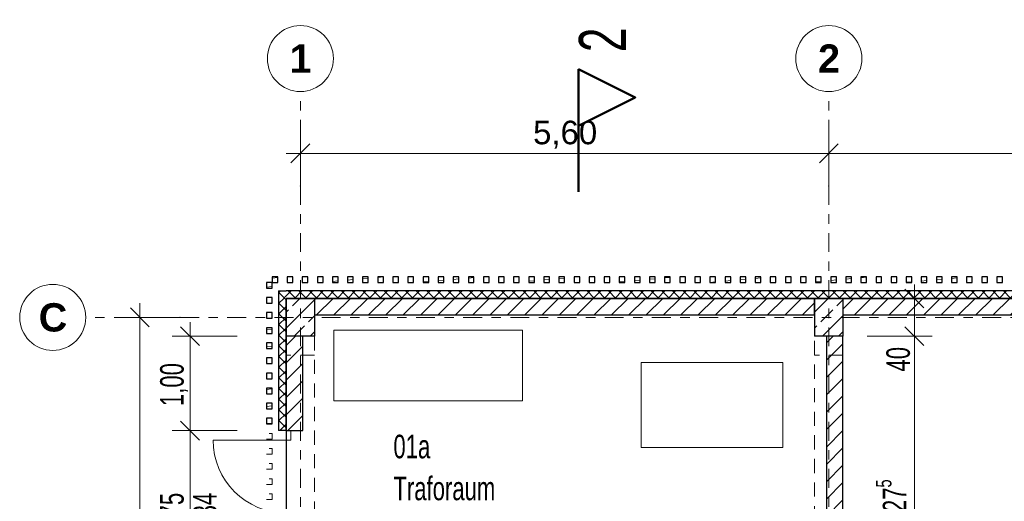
# Model space of a CAD drawing. Header units: metres. Extents: x -3.3 to 34.5, y -5.3 to 16.4.
# Tile 5 of 15: x -3 to 7.5, y 11.3 to 16.4. Entities that reach past the tile are written whole.
import ezdxf

# ---------------------------------------------------------------- set-up
doc = ezdxf.new("R2010")
doc.units = ezdxf.units.M
doc.header["$MEASUREMENT"] = 0
doc.set_wipeout_variables(frame=1)
for name, pattern in [('Raster', [0.4, 0.2, -0.1, 0, -0.1]), ('Untersicht', [0.2, 0.15, -0.05]), ('Wipeout_Contour', [1, 0, -1])]:
    doc.linetypes.add(name, pattern=pattern)
for name, color, linetype in [('85 Marker Schnitt.Marker', 7, 'Continuous'), ('Neubau_10 Fassade', 7, 'Continuous'), ('Neubau_10 Stütze', 7, 'Continuous'), ('Neubau_10 Wand Aussen', 7, 'Continuous'), ('Neubau_10 Wand Innen', 7, 'Continuous'), ('Neubau_20 Decke Roh', 7, 'Continuous'), ('Neubau_20 Träger', 7, 'Continuous'), ('Neubau_50 Linien', 7, 'Continuous'), ('Neubau_70 Elt', 7, 'Continuous'), ('Neubau_80 Raum', 7, 'Continuous'), ('Neubau_86 Achsraster', 7, 'Continuous'), ('Neubau_93 1_100 Bemaßung', 7, 'Continuous')]:
    doc.layers.add(name, color=color, linetype=linetype)
doc.styles.add('ERSTELLTER_STIL_1', font='GOTHIC.TTF', dxfattribs={"width": 0.7})
doc.styles.add('ERSTELLTER_STIL_2', font='arial.ttf')
doc.styles.add('ERSTELLTER_STIL_3', font='arialbd.ttf')
doc.dimstyles.new('ERSTELLTER_STIL__1', dxfattribs={"dimtxt": 0.25, "dimasz": 0.190285, "dimexe": 0.18, "dimexo": 0.5, "dimgap": 0, "dimtad": 1, "dimzin": 0, "dimdsep": 46, "dimtxsty": 'ERSTELLTER_STIL_2', "dimblk": 'ARROWHEAD_6', "dimblk1": 'ARROWHEAD_6', "dimblk2": 'ARROWHEAD_6', "dimcen": 0.09, "dimclrd": 7, "dimclre": 7, "dimclrt": 7, "dimazin": 0, "dimtfac": 1, "dimtdec": 4, "dimtmove": 0, "dimatfit": 3, "dimfxl": 1, "dimtolj": 1, "dimtzin": 0, "dimarcsym": 0})
doc.dimstyles.new('ERSTELLTER_STIL__2', dxfattribs={"dimtxt": 0.25, "dimasz": 0.190285, "dimexe": 0.18, "dimexo": 0.5, "dimgap": 0, "dimtad": 1, "dimtih": 1, "dimtoh": 1, "dimzin": 0, "dimdsep": 46, "dimtxsty": 'ERSTELLTER_STIL_2', "dimblk": 'ARROWHEAD_6', "dimblk1": 'ARROWHEAD_6', "dimblk2": 'ARROWHEAD_6', "dimcen": 0.09, "dimclrd": 7, "dimclre": 7, "dimclrt": 7, "dimazin": 0, "dimtfac": 1, "dimtdec": 4, "dimtmove": 0, "dimatfit": 3, "dimfxl": 1, "dimtolj": 1, "dimtzin": 0, "dimarcsym": 0})
doc.dimstyles.new('ERSTELLTER_STIL__4', dxfattribs={"dimtxt": 0.25, "dimasz": 0.190285, "dimexe": 0.18, "dimexo": 0.5, "dimgap": 0, "dimtad": 1, "dimzin": 0, "dimdsep": 46, "dimtxsty": 'ERSTELLTER_STIL_1', "dimblk": 'ARROWHEAD_6', "dimblk1": 'ARROWHEAD_6', "dimblk2": 'ARROWHEAD_6', "dimcen": 0.09, "dimclrd": 7, "dimclre": 7, "dimclrt": 7, "dimazin": 0, "dimtfac": 1, "dimtdec": 4, "dimtmove": 0, "dimatfit": 3, "dimfxl": 1, "dimtolj": 1, "dimtzin": 0, "dimarcsym": 0})
doc.dimstyles.new('ERSTELLTER_STIL__5', dxfattribs={"dimtxt": 0.25, "dimasz": 0.190285, "dimexe": 0.18, "dimexo": 0.5, "dimgap": 0, "dimtad": 1, "dimzin": 0, "dimdsep": 46, "dimtxsty": 'ERSTELLTER_STIL_1', "dimblk": 'ARROWHEAD_6', "dimblk1": 'ARROWHEAD_6', "dimblk2": 'ARROWHEAD_6', "dimcen": 0.09, "dimclrd": 7, "dimclre": 7, "dimclrt": 7, "dimazin": 0, "dimtfac": 1, "dimtdec": 4, "dimtmove": 2, "dimatfit": 3, "dimfxl": 1, "dimtolj": 1, "dimtzin": 0, "dimarcsym": 0})
pattern_1 = [(45, (0, 0), (-0.0919239, 0.0919239), [])]
pattern_2 = [(135, (0, 0), (0.05656854, 0.05656854), []), (225, (0, 0), (-0.05656854, 0.05656854), [])]
pattern_3 = [(45, (0, 0), (-0.1697056, 0.1697056), []), (45, (-0.08485, 0.08485), (-0.1697056, 0.1697056), [0.18, -0.06])]
pattern_4 = [(5, (0, 0), (-0.007844, 0.0896575), [])]

# ---------------------------------------------------------------- blocks, each defined once
blk = doc.blocks.new('*D1')
at = {"layer": 'Neubau_93 1_100 Bemaßung', "color": 7, "linetype": 'Continuous', "lineweight": 13, "transparency": 16777216}
for p, q in [((-1.601, 13.1), (-1.801, 13.3)), ((-1.701, 13.35), (-1.701, 13.2)), ((-1.889, 13.2), (-1.201, 13.2)), ((-1.601, 6.5), (-1.801, 6.7)), ((-1.889, 6.6), (-1.201, 6.6))]:
    blk.add_line(p, q, dxfattribs=at)
at = {"color": 254, "linetype": 'Wipeout_Contour', "lineweight": 0, "ltscale": 40.38185, "transparency": 16777216}
blk.add_wipeout([(-1.701, 9.516), (-1.701, 10.284), (-2.051, 10.284), (-2.051, 9.516)], dxfattribs=at).dxf.layer = 'Neubau_93 1_100 Bemaßung'
at = {"layer": 'Neubau_93 1_100 Bemaßung', "color": 7, "linetype": 'Continuous', "lineweight": 13, "transparency": 16777216}
blk.add_line((-1.701, 13.2), (-1.701, 6.6), dxfattribs=at)
at = {"layer": 'Neubau_93 1_100 Bemaßung', "color": 7, "lineweight": 13, "transparency": 16777216, "insert": (-1.751, 9.566), "char_height": 0.25, "attachment_point": 7, "rotation": 90, "style": 'ERSTELLTER_STIL_2'}
blk.add_mtext('\\A1;6,60', dxfattribs=at)
blk = doc.blocks.new('ARROWHEAD_6')
at = {"color": 0, "linetype": 'Continuous', "lineweight": 0}
for p, q in [((0, 0), (-1, 0)), ((-0.5, -0.5), (0.5, 0.5))]:
    blk.add_line(p, q, dxfattribs=at)
blk = doc.blocks.new('*D4')
at = {"layer": 'Neubau_93 1_100 Bemaßung', "color": 7, "linetype": 'Continuous', "lineweight": 13, "transparency": 16777216}
for p, q in [((0.1, 15.038), (-0.1, 14.838)), ((0, 14.438), (0, 15.126)), ((5.7, 15.038), (5.5, 14.838)), ((5.6, 14.438), (5.6, 15.126)), ((-0.15, 14.938), (0, 14.938))]:
    blk.add_line(p, q, dxfattribs=at)
at = {"color": 254, "linetype": 'Wipeout_Contour', "lineweight": 0, "ltscale": 61.518519, "transparency": 16777216}
blk.add_wipeout([(2.416, 14.938), (3.184, 14.938), (3.184, 15.288), (2.416, 15.288)], dxfattribs=at).dxf.layer = 'Neubau_93 1_100 Bemaßung'
at = {"layer": 'Neubau_93 1_100 Bemaßung', "color": 7, "linetype": 'Continuous', "lineweight": 13, "transparency": 16777216}
blk.add_line((0, 14.938), (5.6, 14.938), dxfattribs=at)
at = {"layer": 'Neubau_93 1_100 Bemaßung', "color": 7, "lineweight": 13, "transparency": 16777216, "insert": (2.466, 14.988), "char_height": 0.25, "attachment_point": 7, "style": 'ERSTELLTER_STIL_2'}
blk.add_mtext('\\A1;5,60', dxfattribs=at)
blk = doc.blocks.new('*D5')
at = {"layer": 'Neubau_93 1_100 Bemaßung', "color": 7, "linetype": 'Continuous', "lineweight": 13, "transparency": 16777216}
for p, q in [((5.7, 15.038), (5.5, 14.838)), ((5.6, 14.438), (5.6, 15.126)), ((11.3, 15.038), (11.1, 14.838)), ((11.2, 14.438), (11.2, 15.126))]:
    blk.add_line(p, q, dxfattribs=at)
at = {"color": 254, "linetype": 'Wipeout_Contour', "lineweight": 0, "ltscale": 69.177086, "transparency": 16777216}
blk.add_wipeout([(8.016, 14.938), (8.784, 14.938), (8.784, 15.288), (8.016, 15.288)], dxfattribs=at).dxf.layer = 'Neubau_93 1_100 Bemaßung'
at = {"layer": 'Neubau_93 1_100 Bemaßung', "color": 7, "linetype": 'Continuous', "lineweight": 13, "transparency": 16777216}
blk.add_line((5.6, 14.938), (11.2, 14.938), dxfattribs=at)
at = {"layer": 'Neubau_93 1_100 Bemaßung', "color": 7, "lineweight": 13, "transparency": 16777216, "insert": (8.066, 14.988), "char_height": 0.25, "attachment_point": 7, "style": 'ERSTELLTER_STIL_2'}
blk.add_mtext('\\A1;5,60', dxfattribs=at)
blk = doc.blocks.new('*D53')
at = {"layer": 'Neubau_93 1_100 Bemaßung', "color": 7, "linetype": 'Continuous', "lineweight": 13, "transparency": 16777216}
for p, q in [((-0.669, 12), (-1.357, 12)), ((-1.27, 12.1), (-1.069, 11.9)), ((-1.169, 10.25), (-1.169, 12)), ((-1.27, 10.35), (-1.069, 10.15)), ((-0.669, 10.25), (-1.357, 10.25)), ((-1.169, 10.1), (-1.169, 10.25))]:
    blk.add_line(p, q, dxfattribs=at)
at = {"layer": 'Neubau_93 1_100 Bemaßung', "color": 7, "lineweight": 13, "transparency": 16777216, "char_height": 0.25, "attachment_point": 7, "rotation": 90, "style": 'ERSTELLTER_STIL_1'}
for s, insert in [('\\A1;1,75', (-1.19, 10.885)), ('\\A1;2,34', (-0.84, 10.885))]:
    blk.add_mtext(s, dxfattribs=dict(at, insert=insert))
blk = doc.blocks.new('*D54')
at = {"layer": 'Neubau_93 1_100 Bemaßung', "color": 7, "linetype": 'Continuous', "lineweight": 13, "transparency": 16777216}
for p, q in [((-1.169, 13), (-1.169, 13.15)), ((-1.069, 12.9), (-1.27, 13.1)), ((-0.669, 13), (-1.357, 13)), ((-1.169, 12), (-1.169, 13)), ((-0.669, 12), (-1.357, 12)), ((-1.27, 12.1), (-1.069, 11.9))]:
    blk.add_line(p, q, dxfattribs=at)
at = {"layer": 'Neubau_93 1_100 Bemaßung', "color": 7, "lineweight": 13, "transparency": 16777216, "insert": (-1.19, 12.26), "char_height": 0.25, "attachment_point": 7, "rotation": 90, "style": 'ERSTELLTER_STIL_1'}
blk.add_mtext('\\A1;1,00', dxfattribs=at)
blk = doc.blocks.new('*D59')
at = {"layer": 'Neubau_93 1_100 Bemaßung', "color": 7, "linetype": 'Continuous', "lineweight": 13, "transparency": 16777216}
for p, q in [((6.407, 13.1), (6.607, 12.9)), ((6.695, 13), (6.007, 13)), ((6.507, 9.725), (6.507, 13)), ((6.407, 9.825), (6.607, 9.625)), ((6.695, 9.725), (6.007, 9.725)), ((6.507, 9.575), (6.507, 9.725))]:
    blk.add_line(p, q, dxfattribs=at)
at = {"layer": 'Neubau_93 1_100 Bemaßung', "color": 7, "lineweight": 13, "transparency": 16777216, "char_height": 0.25, "attachment_point": 7, "rotation": 90, "style": 'ERSTELLTER_STIL_1'}
for s, insert in [('\\A1;40', (6.463, 12.626)), ('\\A1;3,27{\\H0.66x;\\S5^  ;}', (6.495, 10.941))]:
    blk.add_mtext(s, dxfattribs=dict(at, insert=insert))
blk = doc.blocks.new('*D60')
at = {"layer": 'Neubau_93 1_100 Bemaßung', "color": 7, "linetype": 'Continuous', "lineweight": 13, "transparency": 16777216}
for p, q in [((6.607, 13.3), (6.407, 13.5)), ((6.507, 13.4), (6.507, 13.55)), ((6.695, 13.4), (6.007, 13.4)), ((6.507, 13), (6.507, 13.4)), ((6.407, 13.1), (6.607, 12.9)), ((6.695, 13), (6.007, 13))]:
    blk.add_line(p, q, dxfattribs=at)

msp = doc.modelspace()

# ---------------------------------------------------------------- hatches: boundary and pattern name
at = {"layer": 'Neubau_10 Fassade', "linetype": 'Continuous', "lineweight": 0, "true_color": 0x000000}
h = msp.add_hatch(dxfattribs=at)
h.set_pattern_fill('HOLZ_VOLLHOLZ_LÄNGSHOLZ', color=18, style=0, pattern_type=2)
h.set_pattern_definition(pattern_4)
h.paths.add_polyline_path([(-0.36, 13.51), (-0.3, 13.51), (-0.3, 13.57), (-0.36, 13.57)])
h = msp.add_hatch(dxfattribs=at)
h.set_pattern_fill('HOLZ_VOLLHOLZ_LÄNGSHOLZ', color=18, style=0, pattern_type=2)
h.set_pattern_definition(pattern_4)
h.paths.add_polyline_path([(-0.3, 13.57), (-0.24, 13.57), (-0.24, 13.63), (-0.3, 13.63)])
h = msp.add_hatch(dxfattribs=at)
h.set_pattern_fill('HOLZ_VOLLHOLZ_LÄNGSHOLZ', color=18, style=0, pattern_type=2)
h.set_pattern_definition(pattern_4)
h.paths.add_polyline_path([(-0.14, 13.57), (-0.08, 13.57), (-0.08, 13.63), (-0.14, 13.63)])
h = msp.add_hatch(dxfattribs=at)
h.set_pattern_fill('HOLZ_VOLLHOLZ_LÄNGSHOLZ', color=18, style=0, pattern_type=2)
h.set_pattern_definition(pattern_4)
h.paths.add_polyline_path([(0.02, 13.57), (0.08, 13.57), (0.08, 13.63), (0.02, 13.63)])
h = msp.add_hatch(dxfattribs=at)
h.set_pattern_fill('HOLZ_VOLLHOLZ_LÄNGSHOLZ', color=18, style=0, pattern_type=2)
h.set_pattern_definition(pattern_4)
h.paths.add_polyline_path([(0.18, 13.57), (0.24, 13.57), (0.24, 13.63), (0.18, 13.63)])
h = msp.add_hatch(dxfattribs=at)
h.set_pattern_fill('HOLZ_VOLLHOLZ_LÄNGSHOLZ', color=18, style=0, pattern_type=2)
h.set_pattern_definition(pattern_4)
h.paths.add_polyline_path([(0.34, 13.57), (0.4, 13.57), (0.4, 13.63), (0.34, 13.63)])
h = msp.add_hatch(dxfattribs=at)
h.set_pattern_fill('HOLZ_VOLLHOLZ_LÄNGSHOLZ', color=18, style=0, pattern_type=2)
h.set_pattern_definition(pattern_4)
h.paths.add_polyline_path([(0.5, 13.57), (0.56, 13.57), (0.56, 13.63), (0.5, 13.63)])
h = msp.add_hatch(dxfattribs=at)
h.set_pattern_fill('HOLZ_VOLLHOLZ_LÄNGSHOLZ', color=18, style=0, pattern_type=2)
h.set_pattern_definition(pattern_4)
h.paths.add_polyline_path([(0.66, 13.57), (0.72, 13.57), (0.72, 13.63), (0.66, 13.63)])
h = msp.add_hatch(dxfattribs=at)
h.set_pattern_fill('HOLZ_VOLLHOLZ_LÄNGSHOLZ', color=18, style=0, pattern_type=2)
h.set_pattern_definition(pattern_4)
h.paths.add_polyline_path([(0.82, 13.57), (0.88, 13.57), (0.88, 13.63), (0.82, 13.63)])
h = msp.add_hatch(dxfattribs=at)
h.set_pattern_fill('HOLZ_VOLLHOLZ_LÄNGSHOLZ', color=18, style=0, pattern_type=2)
h.set_pattern_definition(pattern_4)
h.paths.add_polyline_path([(0.98, 13.57), (1.04, 13.57), (1.04, 13.63), (0.98, 13.63)])
h = msp.add_hatch(dxfattribs=at)
h.set_pattern_fill('HOLZ_VOLLHOLZ_LÄNGSHOLZ', color=18, style=0, pattern_type=2)
h.set_pattern_definition(pattern_4)
h.paths.add_polyline_path([(1.14, 13.57), (1.2, 13.57), (1.2, 13.63), (1.14, 13.63)])
h = msp.add_hatch(dxfattribs=at)
h.set_pattern_fill('HOLZ_VOLLHOLZ_LÄNGSHOLZ', color=18, style=0, pattern_type=2)
h.set_pattern_definition(pattern_4)
h.paths.add_polyline_path([(1.3, 13.57), (1.36, 13.57), (1.36, 13.63), (1.3, 13.63)])
h = msp.add_hatch(dxfattribs=at)
h.set_pattern_fill('HOLZ_VOLLHOLZ_LÄNGSHOLZ', color=18, style=0, pattern_type=2)
h.set_pattern_definition(pattern_4)
h.paths.add_polyline_path([(1.46, 13.57), (1.52, 13.57), (1.52, 13.63), (1.46, 13.63)])
h = msp.add_hatch(dxfattribs=at)
h.set_pattern_fill('HOLZ_VOLLHOLZ_LÄNGSHOLZ', color=18, style=0, pattern_type=2)
h.set_pattern_definition(pattern_4)
h.paths.add_polyline_path([(1.62, 13.57), (1.68, 13.57), (1.68, 13.63), (1.62, 13.63)])
h = msp.add_hatch(dxfattribs=at)
h.set_pattern_fill('HOLZ_VOLLHOLZ_LÄNGSHOLZ', color=18, style=0, pattern_type=2)
h.set_pattern_definition(pattern_4)
h.paths.add_polyline_path([(1.78, 13.57), (1.84, 13.57), (1.84, 13.63), (1.78, 13.63)])
h = msp.add_hatch(dxfattribs=at)
h.set_pattern_fill('HOLZ_VOLLHOLZ_LÄNGSHOLZ', color=18, style=0, pattern_type=2)
h.set_pattern_definition(pattern_4)
h.paths.add_polyline_path([(1.94, 13.57), (2, 13.57), (2, 13.63), (1.94, 13.63)])
h = msp.add_hatch(dxfattribs=at)
h.set_pattern_fill('HOLZ_VOLLHOLZ_LÄNGSHOLZ', color=18, style=0, pattern_type=2)
h.set_pattern_definition(pattern_4)
h.paths.add_polyline_path([(2.1, 13.57), (2.16, 13.57), (2.16, 13.63), (2.1, 13.63)])
h = msp.add_hatch(dxfattribs=at)
h.set_pattern_fill('HOLZ_VOLLHOLZ_LÄNGSHOLZ', color=18, style=0, pattern_type=2)
h.set_pattern_definition(pattern_4)
h.paths.add_polyline_path([(2.26, 13.57), (2.32, 13.57), (2.32, 13.63), (2.26, 13.63)])
h = msp.add_hatch(dxfattribs=at)
h.set_pattern_fill('HOLZ_VOLLHOLZ_LÄNGSHOLZ', color=18, style=0, pattern_type=2)
h.set_pattern_definition(pattern_4)
h.paths.add_polyline_path([(2.42, 13.57), (2.48, 13.57), (2.48, 13.63), (2.42, 13.63)])
h = msp.add_hatch(dxfattribs=at)
h.set_pattern_fill('HOLZ_VOLLHOLZ_LÄNGSHOLZ', color=18, style=0, pattern_type=2)
h.set_pattern_definition(pattern_4)
h.paths.add_polyline_path([(2.58, 13.57), (2.64, 13.57), (2.64, 13.63), (2.58, 13.63)])
h = msp.add_hatch(dxfattribs=at)
h.set_pattern_fill('HOLZ_VOLLHOLZ_LÄNGSHOLZ', color=18, style=0, pattern_type=2)
h.set_pattern_definition(pattern_4)
h.paths.add_polyline_path([(2.74, 13.57), (2.8, 13.57), (2.8, 13.63), (2.74, 13.63)])
h = msp.add_hatch(dxfattribs=at)
h.set_pattern_fill('HOLZ_VOLLHOLZ_LÄNGSHOLZ', color=18, style=0, pattern_type=2)
h.set_pattern_definition(pattern_4)
h.paths.add_polyline_path([(2.9, 13.57), (2.96, 13.57), (2.96, 13.63), (2.9, 13.63)])
h = msp.add_hatch(dxfattribs=at)
h.set_pattern_fill('HOLZ_VOLLHOLZ_LÄNGSHOLZ', color=18, style=0, pattern_type=2)
h.set_pattern_definition(pattern_4)
h.paths.add_polyline_path([(3.06, 13.57), (3.12, 13.57), (3.12, 13.63), (3.06, 13.63)])
h = msp.add_hatch(dxfattribs=at)
h.set_pattern_fill('HOLZ_VOLLHOLZ_LÄNGSHOLZ', color=18, style=0, pattern_type=2)
h.set_pattern_definition(pattern_4)
h.paths.add_polyline_path([(3.22, 13.57), (3.28, 13.57), (3.28, 13.63), (3.22, 13.63)])
h = msp.add_hatch(dxfattribs=at)
h.set_pattern_fill('HOLZ_VOLLHOLZ_LÄNGSHOLZ', color=18, style=0, pattern_type=2)
h.set_pattern_definition(pattern_4)
h.paths.add_polyline_path([(3.38, 13.57), (3.44, 13.57), (3.44, 13.63), (3.38, 13.63)])
h = msp.add_hatch(dxfattribs=at)
h.set_pattern_fill('HOLZ_VOLLHOLZ_LÄNGSHOLZ', color=18, style=0, pattern_type=2)
h.set_pattern_definition(pattern_4)
h.paths.add_polyline_path([(3.54, 13.57), (3.6, 13.57), (3.6, 13.63), (3.54, 13.63)])
h = msp.add_hatch(dxfattribs=at)
h.set_pattern_fill('HOLZ_VOLLHOLZ_LÄNGSHOLZ', color=18, style=0, pattern_type=2)
h.set_pattern_definition(pattern_4)
h.paths.add_polyline_path([(3.7, 13.57), (3.76, 13.57), (3.76, 13.63), (3.7, 13.63)])
h = msp.add_hatch(dxfattribs=at)
h.set_pattern_fill('HOLZ_VOLLHOLZ_LÄNGSHOLZ', color=18, style=0, pattern_type=2)
h.set_pattern_definition(pattern_4)
h.paths.add_polyline_path([(3.86, 13.57), (3.92, 13.57), (3.92, 13.63), (3.86, 13.63)])
h = msp.add_hatch(dxfattribs=at)
h.set_pattern_fill('HOLZ_VOLLHOLZ_LÄNGSHOLZ', color=18, style=0, pattern_type=2)
h.set_pattern_definition(pattern_4)
h.paths.add_polyline_path([(4.02, 13.57), (4.08, 13.57), (4.08, 13.63), (4.02, 13.63)])
h = msp.add_hatch(dxfattribs=at)
h.set_pattern_fill('HOLZ_VOLLHOLZ_LÄNGSHOLZ', color=18, style=0, pattern_type=2)
h.set_pattern_definition(pattern_4)
h.paths.add_polyline_path([(4.18, 13.57), (4.24, 13.57), (4.24, 13.63), (4.18, 13.63)])
h = msp.add_hatch(dxfattribs=at)
h.set_pattern_fill('HOLZ_VOLLHOLZ_LÄNGSHOLZ', color=18, style=0, pattern_type=2)
h.set_pattern_definition(pattern_4)
h.paths.add_polyline_path([(4.34, 13.57), (4.4, 13.57), (4.4, 13.63), (4.34, 13.63)])
h = msp.add_hatch(dxfattribs=at)
h.set_pattern_fill('HOLZ_VOLLHOLZ_LÄNGSHOLZ', color=18, style=0, pattern_type=2)
h.set_pattern_definition(pattern_4)
h.paths.add_polyline_path([(4.5, 13.57), (4.56, 13.57), (4.56, 13.63), (4.5, 13.63)])
h = msp.add_hatch(dxfattribs=at)
h.set_pattern_fill('HOLZ_VOLLHOLZ_LÄNGSHOLZ', color=18, style=0, pattern_type=2)
h.set_pattern_definition(pattern_4)
h.paths.add_polyline_path([(4.66, 13.57), (4.72, 13.57), (4.72, 13.63), (4.66, 13.63)])
h = msp.add_hatch(dxfattribs=at)
h.set_pattern_fill('HOLZ_VOLLHOLZ_LÄNGSHOLZ', color=18, style=0, pattern_type=2)
h.set_pattern_definition(pattern_4)
h.paths.add_polyline_path([(4.82, 13.57), (4.88, 13.57), (4.88, 13.63), (4.82, 13.63)])
h = msp.add_hatch(dxfattribs=at)
h.set_pattern_fill('HOLZ_VOLLHOLZ_LÄNGSHOLZ', color=18, style=0, pattern_type=2)
h.set_pattern_definition(pattern_4)
h.paths.add_polyline_path([(4.98, 13.57), (5.04, 13.57), (5.04, 13.63), (4.98, 13.63)])
h = msp.add_hatch(dxfattribs=at)
h.set_pattern_fill('HOLZ_VOLLHOLZ_LÄNGSHOLZ', color=18, style=0, pattern_type=2)
h.set_pattern_definition(pattern_4)
h.paths.add_polyline_path([(5.14, 13.57), (5.2, 13.57), (5.2, 13.63), (5.14, 13.63)])
h = msp.add_hatch(dxfattribs=at)
h.set_pattern_fill('HOLZ_VOLLHOLZ_LÄNGSHOLZ', color=18, style=0, pattern_type=2)
h.set_pattern_definition(pattern_4)
h.paths.add_polyline_path([(5.3, 13.57), (5.36, 13.57), (5.36, 13.63), (5.3, 13.63)])
h = msp.add_hatch(dxfattribs=at)
h.set_pattern_fill('HOLZ_VOLLHOLZ_LÄNGSHOLZ', color=18, style=0, pattern_type=2)
h.set_pattern_definition(pattern_4)
h.paths.add_polyline_path([(5.46, 13.57), (5.52, 13.57), (5.52, 13.63), (5.46, 13.63)])
h = msp.add_hatch(dxfattribs=at)
h.set_pattern_fill('HOLZ_VOLLHOLZ_LÄNGSHOLZ', color=18, style=0, pattern_type=2)
h.set_pattern_definition(pattern_4)
h.paths.add_polyline_path([(5.62, 13.57), (5.68, 13.57), (5.68, 13.63), (5.62, 13.63)])
h = msp.add_hatch(dxfattribs=at)
h.set_pattern_fill('HOLZ_VOLLHOLZ_LÄNGSHOLZ', color=18, style=0, pattern_type=2)
h.set_pattern_definition(pattern_4)
h.paths.add_polyline_path([(5.78, 13.57), (5.84, 13.57), (5.84, 13.63), (5.78, 13.63)])
h = msp.add_hatch(dxfattribs=at)
h.set_pattern_fill('HOLZ_VOLLHOLZ_LÄNGSHOLZ', color=18, style=0, pattern_type=2)
h.set_pattern_definition(pattern_4)
h.paths.add_polyline_path([(5.94, 13.57), (6, 13.57), (6, 13.63), (5.94, 13.63)])
h = msp.add_hatch(dxfattribs=at)
h.set_pattern_fill('HOLZ_VOLLHOLZ_LÄNGSHOLZ', color=18, style=0, pattern_type=2)
h.set_pattern_definition(pattern_4)
h.paths.add_polyline_path([(6.1, 13.57), (6.16, 13.57), (6.16, 13.63), (6.1, 13.63)])
h = msp.add_hatch(dxfattribs=at)
h.set_pattern_fill('HOLZ_VOLLHOLZ_LÄNGSHOLZ', color=18, style=0, pattern_type=2)
h.set_pattern_definition(pattern_4)
h.paths.add_polyline_path([(6.26, 13.57), (6.32, 13.57), (6.32, 13.63), (6.26, 13.63)])
h = msp.add_hatch(dxfattribs=at)
h.set_pattern_fill('HOLZ_VOLLHOLZ_LÄNGSHOLZ', color=18, style=0, pattern_type=2)
h.set_pattern_definition(pattern_4)
h.paths.add_polyline_path([(6.42, 13.57), (6.48, 13.57), (6.48, 13.63), (6.42, 13.63)])
h = msp.add_hatch(dxfattribs=at)
h.set_pattern_fill('HOLZ_VOLLHOLZ_LÄNGSHOLZ', color=18, style=0, pattern_type=2)
h.set_pattern_definition(pattern_4)
h.paths.add_polyline_path([(6.58, 13.57), (6.64, 13.57), (6.64, 13.63), (6.58, 13.63)])
h = msp.add_hatch(dxfattribs=at)
h.set_pattern_fill('HOLZ_VOLLHOLZ_LÄNGSHOLZ', color=18, style=0, pattern_type=2)
h.set_pattern_definition(pattern_4)
h.paths.add_polyline_path([(6.74, 13.57), (6.8, 13.57), (6.8, 13.63), (6.74, 13.63)])
h = msp.add_hatch(dxfattribs=at)
h.set_pattern_fill('HOLZ_VOLLHOLZ_LÄNGSHOLZ', color=18, style=0, pattern_type=2)
h.set_pattern_definition(pattern_4)
h.paths.add_polyline_path([(6.9, 13.57), (6.96, 13.57), (6.96, 13.63), (6.9, 13.63)])
h = msp.add_hatch(dxfattribs=at)
h.set_pattern_fill('HOLZ_VOLLHOLZ_LÄNGSHOLZ', color=18, style=0, pattern_type=2)
h.set_pattern_definition(pattern_4)
h.paths.add_polyline_path([(7.06, 13.57), (7.12, 13.57), (7.12, 13.63), (7.06, 13.63)])
h = msp.add_hatch(dxfattribs=at)
h.set_pattern_fill('HOLZ_VOLLHOLZ_LÄNGSHOLZ', color=18, style=0, pattern_type=2)
h.set_pattern_definition(pattern_4)
h.paths.add_polyline_path([(7.22, 13.57), (7.28, 13.57), (7.28, 13.63), (7.22, 13.63)])
h = msp.add_hatch(dxfattribs=at)
h.set_pattern_fill('HOLZ_VOLLHOLZ_LÄNGSHOLZ', color=18, style=0, pattern_type=2)
h.set_pattern_definition(pattern_4)
h.paths.add_polyline_path([(7.38, 13.57), (7.44, 13.57), (7.44, 13.63), (7.38, 13.63)])
h = msp.add_hatch(dxfattribs=at)
h.set_pattern_fill('DÄMMUNG_HART_1', color=18, style=0, pattern_type=2)
h.set_pattern_definition(pattern_2)
h.paths.add_polyline_path([(-0.23, 13.48), (-0.15, 13.4), (-0.15, 13.48)])
h = msp.add_hatch(dxfattribs=at)
h.set_pattern_fill('DÄMMUNG_HART_1', color=18, style=0, pattern_type=2)
h.set_pattern_definition(pattern_2)
h.paths.add_polyline_path([(-0.23, 13.4), (-0.15, 13.4), (-0.23, 13.48)])
h = msp.add_hatch(dxfattribs=at)
h.set_pattern_fill('DÄMMUNG_HART_1', color=18, style=0, pattern_type=2)
h.set_pattern_definition([(45, (0, 0), (-0.05656854, 0.05656854), []), (135, (0, 0), (0.05656854, 0.05656854), [])])
h.paths.add_polyline_path([(29.95, 13.48), (-0.15, 13.48), (-0.15, 13.4), (29.95, 13.4)])
h = msp.add_hatch(dxfattribs=at)
h.set_pattern_fill('HOLZ_VOLLHOLZ_LÄNGSHOLZ', color=18, style=0, pattern_type=2)
h.set_pattern_definition(pattern_4)
h.paths.add_polyline_path([(-0.36, 13.35), (-0.3, 13.35), (-0.3, 13.41), (-0.36, 13.41)])
h = msp.add_hatch(dxfattribs=at)
h.set_pattern_fill('DÄMMUNG_HART_1', color=18, style=0, pattern_type=2)
h.set_pattern_definition(pattern_2)
h.paths.add_polyline_path([(-0.23, 13.4), (-0.23, 12), (-0.15, 12), (-0.15, 13.4)])
h = msp.add_hatch(dxfattribs=at)
h.set_pattern_fill('HOLZ_VOLLHOLZ_LÄNGSHOLZ', color=18, style=0, pattern_type=2)
h.set_pattern_definition(pattern_4)
h.paths.add_polyline_path([(-0.36, 13.19), (-0.3, 13.19), (-0.3, 13.25), (-0.36, 13.25)])
h = msp.add_hatch(dxfattribs=at)
h.set_pattern_fill('HOLZ_VOLLHOLZ_LÄNGSHOLZ', color=18, style=0, pattern_type=2)
h.set_pattern_definition(pattern_4)
h.paths.add_polyline_path([(-0.36, 13.03), (-0.3, 13.03), (-0.3, 13.09), (-0.36, 13.09)])
h = msp.add_hatch(dxfattribs=at)
h.set_pattern_fill('HOLZ_VOLLHOLZ_LÄNGSHOLZ', color=18, style=0, pattern_type=2)
h.set_pattern_definition(pattern_4)
h.paths.add_polyline_path([(-0.36, 12.87), (-0.3, 12.87), (-0.3, 12.93), (-0.36, 12.93)])
h = msp.add_hatch(dxfattribs=at)
h.set_pattern_fill('HOLZ_VOLLHOLZ_LÄNGSHOLZ', color=18, style=0, pattern_type=2)
h.set_pattern_definition(pattern_4)
h.paths.add_polyline_path([(-0.36, 12.71), (-0.3, 12.71), (-0.3, 12.77), (-0.36, 12.77)])
h = msp.add_hatch(dxfattribs=at)
h.set_pattern_fill('HOLZ_VOLLHOLZ_LÄNGSHOLZ', color=18, style=0, pattern_type=2)
h.set_pattern_definition(pattern_4)
h.paths.add_polyline_path([(-0.36, 12.55), (-0.3, 12.55), (-0.3, 12.61), (-0.36, 12.61)])
h = msp.add_hatch(dxfattribs=at)
h.set_pattern_fill('HOLZ_VOLLHOLZ_LÄNGSHOLZ', color=18, style=0, pattern_type=2)
h.set_pattern_definition(pattern_4)
h.paths.add_polyline_path([(-0.36, 12.39), (-0.3, 12.39), (-0.3, 12.45), (-0.36, 12.45)])
h = msp.add_hatch(dxfattribs=at)
h.set_pattern_fill('HOLZ_VOLLHOLZ_LÄNGSHOLZ', color=18, style=0, pattern_type=2)
h.set_pattern_definition(pattern_4)
h.paths.add_polyline_path([(-0.36, 12.23), (-0.3, 12.23), (-0.3, 12.29), (-0.36, 12.29)])
h = msp.add_hatch(dxfattribs=at)
h.set_pattern_fill('HOLZ_VOLLHOLZ_LÄNGSHOLZ', color=18, style=0, pattern_type=2)
h.set_pattern_definition(pattern_4)
h.paths.add_polyline_path([(-0.36, 12.07), (-0.3, 12.07), (-0.3, 12.13), (-0.36, 12.13)])
at = {"layer": 'Neubau_10 Stütze', "linetype": 'Continuous', "lineweight": 0, "true_color": 0x000000}
h = msp.add_hatch(dxfattribs=at)
h.set_pattern_fill('BETON_STAHLBETON', color=18, style=0, pattern_type=2)
h.set_pattern_definition(pattern_3)
h.paths.add_polyline_path([(0.15, 13), (0.15, 13.4), (-0.15, 13.4), (-0.15, 13)])
h = msp.add_hatch(dxfattribs=at)
h.set_pattern_fill('BETON_STAHLBETON', color=18, style=0, pattern_type=2)
h.set_pattern_definition(pattern_3)
h.paths.add_polyline_path([(5.75, 13), (5.75, 13.4), (5.45, 13.4), (5.45, 13)])
at = {"layer": 'Neubau_10 Wand Aussen', "linetype": 'Continuous', "lineweight": 0, "true_color": 0x000000}
h = msp.add_hatch(dxfattribs=at)
h.set_pattern_fill('MW_KALKSANDSTEIN', color=18, style=0, pattern_type=2)
h.set_pattern_definition(pattern_1)
h.paths.add_polyline_path([(5.45, 13.4), (0.15, 13.4), (0.15, 13.225), (5.45, 13.225)])
h = msp.add_hatch(dxfattribs=at)
h.set_pattern_fill('MW_KALKSANDSTEIN', color=18, style=0, pattern_type=2)
h.set_pattern_definition(pattern_1)
h.paths.add_polyline_path([(11.05, 13.4), (5.75, 13.4), (5.75, 13.225), (11.05, 13.225)])
h = msp.add_hatch(dxfattribs=at)
h.set_pattern_fill('MW_KALKSANDSTEIN', color=18, style=0, pattern_type=2)
h.set_pattern_definition(pattern_1)
h.paths.add_polyline_path([(-0.15, 13), (-0.15, 12), (0.025, 12), (0.025, 13)])
at = {"layer": 'Neubau_10 Wand Innen', "linetype": 'Continuous', "lineweight": 0, "true_color": 0x000000}
h = msp.add_hatch(dxfattribs=at)
h.set_pattern_fill('MW_KALKSANDSTEIN', color=18, style=0, pattern_type=2)
h.set_pattern_definition(pattern_1)
h.paths.add_polyline_path([(5.75, 9.9), (5.75, 13), (5.575, 13), (5.575, 9.9)])

# ---------------------------------------------------------------- linework, layer by layer
at = {"layer": 'Neubau_10 Fassade', "color": 7, "linetype": 'Continuous', "lineweight": 25}
msp.add_line((-0.15, 12), (-0.23, 12), dxfattribs=at)
msp.add_line((-0.15, 12), (-0.23, 12), dxfattribs=at)
at = {"layer": 'Neubau_10 Fassade', "color": 7, "linetype": 'Continuous', "lineweight": 25, "flags": 128}
for points in [[(-0.36, 13.51), (-0.3, 13.51), (-0.3, 13.57), (-0.36, 13.57)], [(-0.3, 13.57), (-0.24, 13.57), (-0.24, 13.63), (-0.3, 13.63)], [(-0.14, 13.57), (-0.08, 13.57), (-0.08, 13.63), (-0.14, 13.63)], [(0.02, 13.57), (0.08, 13.57), (0.08, 13.63), (0.02, 13.63)], [(0.18, 13.57), (0.24, 13.57), (0.24, 13.63), (0.18, 13.63)], [(0.34, 13.57), (0.4, 13.57), (0.4, 13.63), (0.34, 13.63)], [(0.5, 13.57), (0.56, 13.57), (0.56, 13.63), (0.5, 13.63)], [(0.66, 13.57), (0.72, 13.57), (0.72, 13.63), (0.66, 13.63)], [(0.82, 13.57), (0.88, 13.57), (0.88, 13.63), (0.82, 13.63)], [(0.98, 13.57), (1.04, 13.57), (1.04, 13.63), (0.98, 13.63)], [(1.14, 13.57), (1.2, 13.57), (1.2, 13.63), (1.14, 13.63)], [(1.3, 13.57), (1.36, 13.57), (1.36, 13.63), (1.3, 13.63)], [(1.46, 13.57), (1.52, 13.57), (1.52, 13.63), (1.46, 13.63)], [(1.62, 13.57), (1.68, 13.57), (1.68, 13.63), (1.62, 13.63)], [(1.78, 13.57), (1.84, 13.57), (1.84, 13.63), (1.78, 13.63)], [(1.94, 13.57), (2, 13.57), (2, 13.63), (1.94, 13.63)], [(2.1, 13.57), (2.16, 13.57), (2.16, 13.63), (2.1, 13.63)], [(2.26, 13.57), (2.32, 13.57), (2.32, 13.63), (2.26, 13.63)], [(2.42, 13.57), (2.48, 13.57), (2.48, 13.63), (2.42, 13.63)], [(2.58, 13.57), (2.64, 13.57), (2.64, 13.63), (2.58, 13.63)], [(2.74, 13.57), (2.8, 13.57), (2.8, 13.63), (2.74, 13.63)], [(2.9, 13.57), (2.96, 13.57), (2.96, 13.63), (2.9, 13.63)], [(3.06, 13.57), (3.12, 13.57), (3.12, 13.63), (3.06, 13.63)], [(3.22, 13.57), (3.28, 13.57), (3.28, 13.63), (3.22, 13.63)], [(3.38, 13.57), (3.44, 13.57), (3.44, 13.63), (3.38, 13.63)], [(3.54, 13.57), (3.6, 13.57), (3.6, 13.63), (3.54, 13.63)], [(3.7, 13.57), (3.76, 13.57), (3.76, 13.63), (3.7, 13.63)], [(3.86, 13.57), (3.92, 13.57), (3.92, 13.63), (3.86, 13.63)], [(4.02, 13.57), (4.08, 13.57), (4.08, 13.63), (4.02, 13.63)], [(4.18, 13.57), (4.24, 13.57), (4.24, 13.63), (4.18, 13.63)], [(4.34, 13.57), (4.4, 13.57), (4.4, 13.63), (4.34, 13.63)], [(4.5, 13.57), (4.56, 13.57), (4.56, 13.63), (4.5, 13.63)], [(4.66, 13.57), (4.72, 13.57), (4.72, 13.63), (4.66, 13.63)], [(4.82, 13.57), (4.88, 13.57), (4.88, 13.63), (4.82, 13.63)], [(4.98, 13.57), (5.04, 13.57), (5.04, 13.63), (4.98, 13.63)], [(5.14, 13.57), (5.2, 13.57), (5.2, 13.63), (5.14, 13.63)], [(5.3, 13.57), (5.36, 13.57), (5.36, 13.63), (5.3, 13.63)], [(5.46, 13.57), (5.52, 13.57), (5.52, 13.63), (5.46, 13.63)], [(5.62, 13.57), (5.68, 13.57), (5.68, 13.63), (5.62, 13.63)], [(5.78, 13.57), (5.84, 13.57), (5.84, 13.63), (5.78, 13.63)], [(5.94, 13.57), (6, 13.57), (6, 13.63), (5.94, 13.63)], [(6.1, 13.57), (6.16, 13.57), (6.16, 13.63), (6.1, 13.63)], [(6.26, 13.57), (6.32, 13.57), (6.32, 13.63), (6.26, 13.63)], [(6.42, 13.57), (6.48, 13.57), (6.48, 13.63), (6.42, 13.63)], [(6.58, 13.57), (6.64, 13.57), (6.64, 13.63), (6.58, 13.63)], [(6.74, 13.57), (6.8, 13.57), (6.8, 13.63), (6.74, 13.63)], [(6.9, 13.57), (6.96, 13.57), (6.96, 13.63), (6.9, 13.63)], [(7.06, 13.57), (7.12, 13.57), (7.12, 13.63), (7.06, 13.63)], [(7.22, 13.57), (7.28, 13.57), (7.28, 13.63), (7.22, 13.63)], [(7.38, 13.57), (7.44, 13.57), (7.44, 13.63), (7.38, 13.63)], [(-0.36, 13.35), (-0.3, 13.35), (-0.3, 13.41), (-0.36, 13.41)], [(-0.36, 13.19), (-0.3, 13.19), (-0.3, 13.25), (-0.36, 13.25)], [(-0.36, 13.03), (-0.3, 13.03), (-0.3, 13.09), (-0.36, 13.09)], [(-0.36, 12.87), (-0.3, 12.87), (-0.3, 12.93), (-0.36, 12.93)], [(-0.36, 12.71), (-0.3, 12.71), (-0.3, 12.77), (-0.36, 12.77)], [(-0.36, 12.55), (-0.3, 12.55), (-0.3, 12.61), (-0.36, 12.61)], [(-0.36, 12.39), (-0.3, 12.39), (-0.3, 12.45), (-0.36, 12.45)], [(-0.36, 12.23), (-0.3, 12.23), (-0.3, 12.29), (-0.36, 12.29)], [(-0.36, 12.07), (-0.3, 12.07), (-0.3, 12.13), (-0.36, 12.13)]]:
    msp.add_lwpolyline(points, close=True, dxfattribs=at)
for points in [[(-0.23, 13.48), (-0.15, 13.48)], [(-0.23, 13.48), (-0.23, 12)], [(30.03, 13.48), (-0.15, 13.48)], [(-0.15, 12), (-0.15, 13.4)], [(-0.15, 13.4), (29.95, 13.4)]]:
    msp.add_lwpolyline(points, dxfattribs=at)
at = {"layer": 'Neubau_10 Fassade', "color": 7, "linetype": 'Untersicht', "lineweight": 18, "flags": 128}
for points in [[(-0.36, 11.91), (-0.3, 11.91), (-0.3, 11.97), (-0.36, 11.97)], [(-0.36, 11.75), (-0.3, 11.75), (-0.3, 11.81), (-0.36, 11.81)], [(-0.36, 11.59), (-0.3, 11.59), (-0.3, 11.65), (-0.36, 11.65)], [(-0.36, 11.43), (-0.3, 11.43), (-0.3, 11.49), (-0.36, 11.49)], [(-0.36, 11.27), (-0.3, 11.27), (-0.3, 11.33), (-0.36, 11.33)]]:
    msp.add_lwpolyline(points, close=True, dxfattribs=at)
at = {"layer": 'Neubau_10 Stütze', "color": 7, "linetype": 'Continuous', "lineweight": 25}
for p, q in [((0.15, 13.4), (-0.15, 13.4)), ((-0.15, 13.4), (-0.15, 13)), ((0.15, 13.4), (0.15, 13)), ((5.75, 13.4), (5.45, 13.4)), ((5.45, 13.4), (5.45, 13)), ((5.75, 13.4), (5.75, 13)), ((0.15, 13), (-0.15, 13)), ((5.75, 13), (5.45, 13))]:
    msp.add_line(p, q, dxfattribs=at)
at = {"layer": 'Neubau_10 Stütze', "color": 7, "linetype": 'Untersicht', "lineweight": 18, "flags": 128}
for points in [[(-0.15, 13.4), (-0.15, 13)], [(0.15, 13.4), (-0.15, 13.4)], [(0.15, 13), (0.15, 13.4)], [(5.45, 13.4), (5.45, 13)], [(5.75, 13.4), (5.45, 13.4)], [(5.75, 13), (5.75, 13.4)], [(-0.15, 13), (0.15, 13)], [(-0.15, 12.8), (-0.15, 13)], [(0.15, 13), (0.15, 12.8)], [(5.45, 12.8), (5.45, 13)], [(5.45, 13), (5.75, 13)], [(5.75, 13), (5.75, 12.8)], [(0.15, 12.8), (-0.15, 12.8)], [(5.75, 12.8), (5.45, 12.8)]]:
    msp.add_lwpolyline(points, dxfattribs=at)
at = {"layer": 'Neubau_10 Wand Aussen', "color": 7, "linetype": 'Continuous', "lineweight": 25}
for p, q in [((-0.15, 12), (-0.1, 12)), ((-0.15, 12), (-0.1, 12)), ((-0.15, 12), (-0.1, 12)), ((-0.1, 12), (0.025, 12)), ((-0.1, 12), (0.025, 12))]:
    msp.add_line(p, q, dxfattribs=at)
at = {"layer": 'Neubau_10 Wand Aussen', "color": 7, "linetype": 'Continuous', "lineweight": 18}
for p, q in [((-0.15, 11.9), (-0.15, 12)), ((-0.15, 12), (-0.1, 12)), ((-0.1, 12), (-0.1, 11.9)), ((-0.15, 11.9), (-0.925, 11.9)), ((-0.1, 11.9), (-0.15, 11.9))]:
    msp.add_line(p, q, dxfattribs=at)
at = {"layer": 'Neubau_10 Wand Aussen', "color": 7, "linetype": 'Continuous', "lineweight": 25, "flags": 128}
for points in [[(5.45, 13.4), (0.15, 13.4)], [(0.15, 13.4), (0.15, 13.225)], [(5.45, 13.225), (5.45, 13.4)], [(11.05, 13.4), (5.75, 13.4)], [(5.75, 13.4), (5.75, 13.225)], [(0.15, 13.225), (5.45, 13.225)], [(5.75, 13.225), (11.05, 13.225)], [(-0.15, 13), (-0.15, 12)], [(0.025, 13), (-0.15, 13)], [(0.025, 12), (0.025, 13)]]:
    msp.add_lwpolyline(points, dxfattribs=at)
at = {"layer": 'Neubau_10 Wand Aussen', "color": 7, "linetype": 'Continuous', "lineweight": 13}
msp.add_arc((-0.15, 11.9), 0.775, 180, 270, dxfattribs=at)
at = {"layer": 'Neubau_10 Wand Innen', "color": 7, "linetype": 'Continuous', "lineweight": 25, "flags": 128}
for points in [[(5.75, 13), (5.575, 13)], [(5.575, 13), (5.575, 9.9)], [(5.75, 9.725), (5.75, 13)]]:
    msp.add_lwpolyline(points, dxfattribs=at)
at = {"layer": 'Neubau_20 Decke Roh', "color": 7, "linetype": 'Continuous', "lineweight": 25, "flags": 128}
msp.add_lwpolyline([(-0.15, -0.2), (29.95, -0.2), (29.95, 13.4), (-0.15, 13.4)], close=True, dxfattribs=at)
at = {"layer": 'Neubau_20 Träger', "color": 7, "linetype": 'Untersicht', "lineweight": 13, "flags": 128}
for points in [[(-0.15, 6.8), (-0.15, 13)], [(-0.15, 13), (0.15, 13)], [(0.15, 13), (0.15, 6.8)], [(5.45, 6.8), (5.45, 13)], [(5.45, 13), (5.75, 13)], [(5.75, 13), (5.75, 6.8)]]:
    msp.add_lwpolyline(points, dxfattribs=at)
at = {"layer": 'Neubau_50 Linien', "color": 7, "linetype": 'Continuous', "lineweight": 18}
msp.add_line((-1.701, 13.2), (-1.701, 9.9), dxfattribs=at)
msp.add_line((-1.701, 13.2), (-1.701, 9.9), dxfattribs=at)
at = {"layer": 'Neubau_70 Elt', "color": 7, "linetype": 'Continuous', "lineweight": 13}
for p, q in [((0.353, 13.065), (0.353, 12.315)), ((2.353, 13.065), (0.353, 13.065)), ((2.353, 13.065), (2.353, 12.315)), ((3.613, 12.721), (3.613, 11.821)), ((5.113, 12.721), (3.613, 12.721)), ((5.113, 12.721), (5.113, 11.821)), ((2.353, 12.315), (0.353, 12.315)), ((5.113, 11.821), (3.613, 11.821))]:
    msp.add_line(p, q, dxfattribs=at)
at = {"layer": 'Neubau_70 Elt', "color": 7, "linetype": 'Untersicht', "lineweight": 18, "flags": 128}
for points in [[(0.353, 12.315), (0.353, 13.065)], [(0.353, 13.065), (2.353, 13.065)], [(2.353, 13.065), (2.353, 12.315)], [(3.613, 11.821), (3.613, 12.721)], [(3.613, 12.721), (5.113, 12.721)], [(5.113, 12.721), (5.113, 11.821)], [(2.353, 12.315), (0.353, 12.315)], [(5.113, 11.821), (3.613, 11.821)]]:
    msp.add_lwpolyline(points, dxfattribs=at)
at = {"layer": 'Neubau_86 Achsraster', "color": 7, "linetype": 'Raster', "lineweight": 13}
for p, q in [((0, 14.593), (0, 15.593)), ((5.6, 14.593), (5.6, 15.593)), ((0, 14.593), (0, -3.607)), ((5.6, 14.593), (5.6, -3.607)), ((-1.274, 13.2), (-2.274, 13.2)), ((-1.274, 13.2), (33.526, 13.2))]:
    msp.add_line(p, q, dxfattribs=at)
at = {"layer": 'Neubau_86 Achsraster', "color": 7, "linetype": 'Continuous', "lineweight": 13, "flags": 128}
for points in [[(0, 15.593, 1), (0, 16.293, 1)], [(5.6, 15.593, 1), (5.6, 16.293, 1)], [(-2.274, 13.2, 1), (-2.974, 13.2, 1)]]:
    msp.add_lwpolyline(points, format="xyb", close=True, dxfattribs=at)
at = {"layer": 'Neubau_86 Achsraster', "color": 7, "linetype": 'Raster', "lineweight": 13}
for p in [(0, 14.593), (0, 14.593), (5.6, 14.593), (5.6, 14.593), (-1.274, 13.2), (-1.274, 13.2)]:
    msp.add_point(p, dxfattribs=at)

# ---------------------------------------------------------------- texts
at = {"layer": '85 Marker Schnitt.Marker', "color": 7, "lineweight": 50, "insert": (3.452, 16.011), "char_height": 0.5, "attachment_point": 7, "rotation": 90, "style": 'ERSTELLTER_STIL_1'}
msp.add_mtext('\\A1;\\pt0;2', dxfattribs=at)
at = {"layer": 'Neubau_80 Raum', "color": 7, "lineweight": 13, "char_height": 0.25, "attachment_point": 1, "style": 'ERSTELLTER_STIL_1'}
for s, insert in [('\\pt0;', (1.429, 12.049)), ('\\A1;\\pt0;01a', (0.986, 11.956)), ('\\pt0;', (2.199, 11.6)), ('\\A1;\\pt0;Traforaum', (0.986, 11.512))]:
    msp.add_mtext(s, dxfattribs=dict(at, insert=insert))
at = {"layer": 'Neubau_86 Achsraster', "color": 7, "lineweight": 13, "char_height": 0.3, "attachment_point": 1, "style": 'ERSTELLTER_STIL_3'}
for s, insert in [('\\A1;\\pt0;1', (-0.114, 16.093)), ('\\A1;\\pt0;2', (5.486, 16.093)), ('\\A1;\\pt0;C', (-2.773, 13.35))]:
    msp.add_mtext(s, dxfattribs=dict(at, insert=insert))

# ---------------------------------------------------------------- next in the draw order: dimensions: what is measured, and where the dimension line sits
at = {"layer": 'Neubau_93 1_100 Bemaßung', "color": 7, "linetype": 'Continuous', "lineweight": 13}
dim = msp.add_linear_dim(base=(5.6, 14.938), p1=(0, -3.607), p2=(5.6, -3.607), dimstyle='ERSTELLTER_STIL__2', dxfattribs=at)
dim.commit()
dim.dimension.update_dxf_attribs({"geometry": '*D4', "text_midpoint": (2.79, 15.113), "dimtype": 160})
dim = msp.add_linear_dim(base=(-1.701, 6.6), p1=(-1.274, 13.2), p2=(-1.274, 6.6), angle=270, dimstyle='ERSTELLTER_STIL__1', dxfattribs=at)
dim.commit()
dim.dimension.update_dxf_attribs({"geometry": '*D1', "text_midpoint": (-1.876, 9.89), "dimtype": 160, "text_rotation": 90})

# ---------------------------------------------------------------- next in the draw order: linework, layer by layer
at = {"layer": '85 Marker Schnitt.Marker', "color": 7, "linetype": 'Continuous', "lineweight": 50}
msp.add_line((2.949, 14.531), (2.949, 15.231), dxfattribs=at)

# ---------------------------------------------------------------- next in the draw order: dimensions: what is measured, and where the dimension line sits
at = {"layer": 'Neubau_93 1_100 Bemaßung', "color": 7, "linetype": 'Continuous', "lineweight": 13}
dim = msp.add_linear_dim(base=(11.2, 14.938), p1=(5.6, -3.607), p2=(11.2, -3.607), dimstyle='ERSTELLTER_STIL__2', dxfattribs=at)
dim.commit()
dim.dimension.update_dxf_attribs({"geometry": '*D5', "text_midpoint": (8.39, 15.113), "dimtype": 160})
for base, p1, p2, picture, middle in [((-1.169, 13), (-0.15, 12), (-0.15, 13), '*D54', (-1.344, 12.584)), ((-1.169, 12), (-0.15, 10.25), (-0.15, 12), '*D53', (-1.344, 11.209))]:
    dim = msp.add_linear_dim(base=base, p1=p1, p2=p2, angle=90, dimstyle='ERSTELLTER_STIL__4', dxfattribs=at)
    dim.commit()
    dim.dimension.update_dxf_attribs({"geometry": picture, "text_midpoint": middle, "dimtype": 160, "text_rotation": 90})

# ---------------------------------------------------------------- next in the draw order: dimensions: what is measured, and where the dimension line sits
for base, p1, p2, dimstyle, picture, middle in [((6.507, 13.4), (5.75, 13), (5.75, 13.4), 'ERSTELLTER_STIL__4', '*D60', (6.332, 12.816)), ((6.506996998, 13), (5.75, 9.725), (5.75, 13), 'ERSTELLTER_STIL__5', '*D59', (6.331996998, 11.601030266))]:
    dim = msp.add_linear_dim(base=base, p1=p1, p2=p2, angle=90, dimstyle=dimstyle, dxfattribs=at)
    dim.commit()
    dim.dimension.update_dxf_attribs({"geometry": picture, "text_midpoint": middle, "dimtype": 160, "text_rotation": 90})

# ---------------------------------------------------------------- next in the draw order: wipeouts: each hides what was drawn before it
at = {"color": 254, "linetype": 'Wipeout_Contour', "lineweight": 0, "ltscale": 47.673775}
msp.add_wipeout([(2.949, 15.831), (2.949, 15.231), (3.549, 15.531)], dxfattribs=at).dxf.layer = '85 Marker Schnitt.Marker'

# ---------------------------------------------------------------- next in the draw order: linework, layer by layer
at = {"layer": '85 Marker Schnitt.Marker', "color": 7, "linetype": 'Continuous', "lineweight": 50, "flags": 128}
msp.add_lwpolyline([(2.949, 15.831), (2.949, 15.231), (3.549, 15.531)], close=True, dxfattribs=at)

doc.saveas('drawing.dxf')
